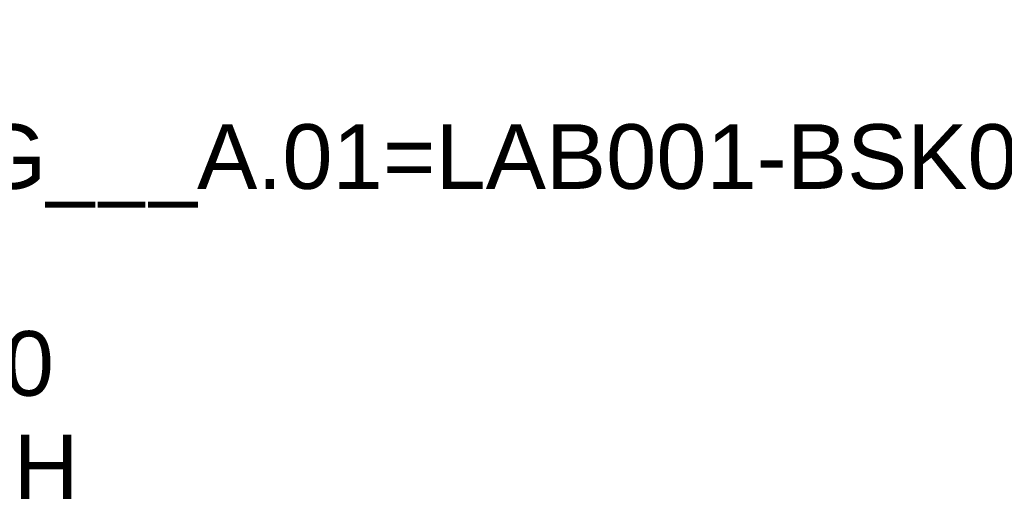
# Model space of a CAD drawing. Header units: metres. Extents: x 0 to 32.9, y 0 to 31.7.
# Tile 39 of 39: x 29.1 to 31, y 30.7 to 31.6. Entities that reach past the tile are written whole.
import ezdxf

# ---------------------------------------------------------------- set-up
doc = ezdxf.new("R2010")
doc.units = ezdxf.units.M
doc.layers.get('0').update_dxf_attribs({"lineweight": 0})
doc.layers.add('004TX_TXT', color=7, linetype='Continuous')
doc.styles.get("Standard").update_dxf_attribs({"font": 'arial.ttf'})

# ---------------------------------------------------------------- blocks, each defined once
blk = doc.blocks.new('BSK KG400.030.099.200')
for s, p in [('BSK', (0, 0)), ('Kurzzeichen : ', (0, -0.2)), ('Beschreibung : ', (0, -0.4)), ('Typ / Bezeichnung : ', (0, -0.6)), ('Hersteller : ', (0, -0.8))]:
    blk.add_text(s, height=0.125).set_placement(p)
at = {"flags": 1}
for tag, p in [('NUMMER', (0, 0)), ('KURZTEXT', (0, 0)), ('MB.100.10.110', (0, -0.8)), ('MB.100.20.500', (0, -0.8)), ('MB.100.50.104', (0, -0.8)), ('MB.100.50.220', (0, -0.8)), ('MB.100.50.210', (0, -0.8)), ('MB.100.50.200', (0, -0.8)), ('KG400.030.009.200', (0, -0.8)), ('KG400.030.009.210', (0, -0.8)), ('KG400.030.009.220', (0, -0.8)), ('KG400.099.004.101', (0, -0.8)), ('MB.200.10.102', (0, -0.8)), ('MB.100.20.110', (0, -0.8)), ('MB.100.20.100', (0, -0.8)), ('MB.100.90.100', (0, -0.8))]:
    blk.add_attdef(tag, p, '', height=0.125, dxfattribs=at)
for tag, p in [('MB.100.110.100', (1.1065, -0.2)), ('MB.100.110.110', (1.2134, -0.4)), ('MB.100.10.100', (1.5919, -0.6)), ('MB.100.20.120', (0.8927, -0.8))]:
    blk.add_attdef(tag, p, '', height=0.125)

msp = doc.modelspace()

# ---------------------------------------------------------------- block references
at = {"layer": '004TX_TXT', "color": 7}
ref = msp.add_blockref('BSK KG400.030.099.200', (26.9762, 31.505), dxfattribs=at)
ref.add_attrib('MB.100.110.100', '????+INGDG___A.01=LAB001-BSK002', (28.0827, 31.305), dxfattribs={"layer": '0', "color": 7, "height": 0.125})
ref.add_attrib('MB.100.110.110', 'BSK Abluft', (28.1896, 31.105), dxfattribs={"layer": '0', "color": 7, "height": 0.125})
ref.add_attrib('MB.100.10.100', 'FK-K90', (28.5681, 30.905), dxfattribs={"layer": '0', "color": 7, "height": 0.125})
ref.add_attrib('MB.100.20.120', 'Wildeboer GmbH', (27.8689, 30.705), dxfattribs={"layer": '0', "color": 7, "height": 0.125})

doc.saveas('drawing.dxf')
